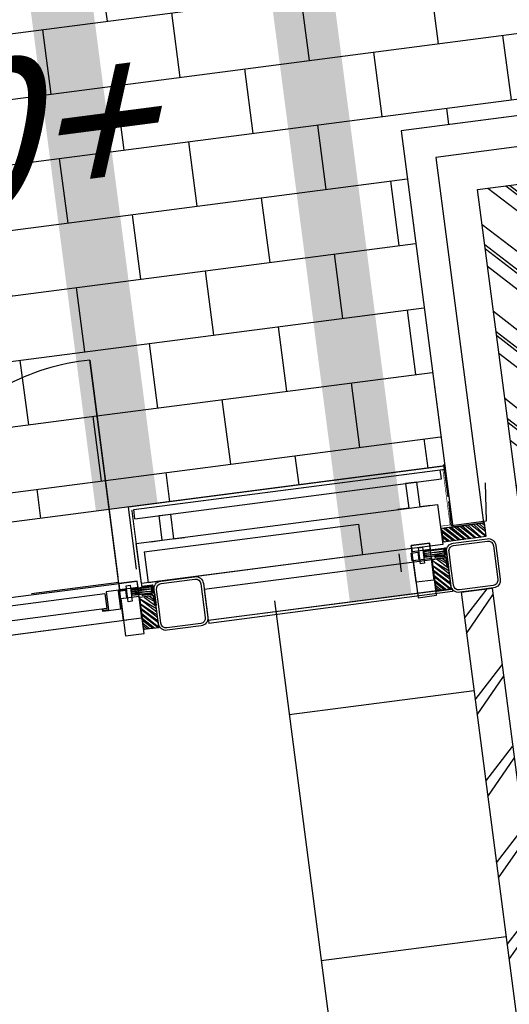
# Model space of a CAD drawing. Extents: x 117893332 to 118394757, y 454959407 to 455669244.
# Tile 55 of 256: x 118273625 to 118275202, y 455190977 to 455194151. Entities that reach past the tile are written whole.
import ezdxf

# ---------------------------------------------------------------- set-up
doc = ezdxf.new("R2010")
doc.units = 0
doc.header["$LTSCALE"] = 200
doc.linetypes.add('DASHED', pattern=[19.049999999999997, 12.7, -6.35])
doc.layers.get('0').update_dxf_attribs({"linetype": 'CONTINUOUS'})
for name, color, linetype in [('28HH2-D2_STAALPROFIEL', 6, 'CONTINUOUS'), ('EL_N_A_EB00----REVISIE~-_-----', 1, 'CONTINUOUS'), ('KABELLOOP', 6, 'CONTINUOUS'), ('LEIDINGLOOP', 6, 'CONTINUOUS'), ('ZU_N_-_TVRH----tekst__25_^200~-_-----', 253, 'CONTINUOUS'), ('ZU_N_A_HV01----_arcering verharding gv asfalt~v_-----', 253, 'CONTINUOUS'), ('ZU_N_A_HV02----_arcering verharding ov betonstraatsteen-halfsteensverband~v_-----', 253, 'CONTINUOUS'), ('ZU_N_A_HV02----_arcering verharding ov betontegels-halfsteensverband~v_-----', 253, 'CONTINUOUS'), ('ZU_N_A_HV02----molgoot ov betonstraatsteen~v_-----', 253, 'CONTINUOUS'), ('ZU_N_D_EB00----ONDERDEEL~-_-----', 2, 'CONTINUOUS'), ('ZU_N_D_EB00--F-METSELWERK~-_-----', 7, 'CONTINUOUS')]:
    doc.layers.add(name, color=color, linetype=linetype)
doc.layers.add('ZU_N_-_DX1AMA--_maatvoering_LIN__18_^200', color=7, linetype='CONTINUOUS', lineweight=18)
doc.styles.add('TAUW-ISOCP', font='tcb_isocp.shx')
doc.dimstyles.new('tzu18-dot_^200', dxfattribs={"dimscale": 200, "dimtxt": 1.8, "dimasz": 3, "dimexe": 2, "dimexo": 0, "dimgap": 0.5, "dimtad": 1, "dimdec": 0, "dimzin": 0, "dimdsep": 46, "dimtxsty": 'TAUW-ISOCP', "dimblk": 'DOTSMALL', "dimcen": 2, "dimdle": 1.5, "dimclre": 8, "dimadec": 0, "dimazin": 0, "dimtp": 1, "dimtm": 1, "dimtfac": 1, "dimtix": 1, "dimtmove": 1, "dimatfit": 3, "dimldrblk": 'DOTSMALL', "dimfxl": 1, "dimtvp": 0.5, "dimtolj": 1, "dimtzin": 0, "dimlwd": -1, "dimlwe": 5, "dimarcsym": 0})
pattern_1 = [(187.416313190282, (118248804.6750337, 455213277.5848131), (27.04828208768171, -207.796999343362), []), (277.416313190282, (118248804.6750337, 455213277.5848131), (415.593998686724, 54.09656417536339), [209.55, -209.55]), (277.416313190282, (118248596.8780344, 455213250.536531), (415.593998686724, 54.09656417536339), [-209.55, 209.55])]

# ---------------------------------------------------------------- blocks, each defined once
blk = doc.blocks.new('GZH404')
at = {"layer": '28HH2-D2_STAALPROFIEL'}
blk.add_lwpolyline([(0, 0), (40, 0), (40, 1, 0.4142135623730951), (37, 4), (10, 4, -0.4142135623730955), (4, 10, -1), (4, 10), (4, 37, 0.4142135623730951), (1, 40), (0, 40), (0, 0)], format="xyb", dxfattribs=at)
blk = doc.blocks.new('A$C06DD79C7')
at = {"layer": 'ZU_N_D_EB00--F-METSELWERK~-_-----'}
h = blk.add_hatch(dxfattribs=at)
h.set_pattern_fill('T,_O', color=256, scale=60, angle=89.99999999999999)
h.set_pattern_definition([(135, (12374.99999999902, -15691.07942050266), (-132.5825214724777, -132.5825214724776), [])])
h.paths.add_polyline_path([(8319.999999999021, -18502.15884100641), (8319.999999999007, -17849.99999999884), (16639.99999999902, -17849.99999999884), (16639.99999999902, -17749.99999999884), (8319.999999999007, -17749.99999999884), (8319.999999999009, -12879.9999999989), (8109.999999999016, -12879.9999999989), (8109.999999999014, -18502.15884100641)])
h = blk.add_hatch(dxfattribs=at)
h.set_pattern_fill('ANSI31', color=256, scale=100, angle=-90.00000000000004, style=0)
h.set_pattern_definition([(224.9999999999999, (41716.53653237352, -20625.13502828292), (-8.838834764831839, 8.838834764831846), [])])
h.paths.add_polyline_path([(16652.99999999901, -16720.36441090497), (16652.99999999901, -16770.29126614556), (16756.06679853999, -16770.29126614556), (16756.06679853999, -16720.36441090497)])
h = blk.add_hatch(dxfattribs=at)
h.set_pattern_fill('ANSI31', color=256, scale=50, angle=44.99999999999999, style=0)
h.set_pattern_definition([(90, (41716.53653237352, -20625.13502828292), (6.249999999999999, -5.81242994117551e-16), [])])
h.paths.add_polyline_path([(16788.12733505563, -16698.37673852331), (16788.12733505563, -16763.33571714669), (16765.81163629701, -16763.33571714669), (16765.81163629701, -16698.37673852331)])
h = blk.add_hatch(dxfattribs=at)
h.set_pattern_fill('ANSI37', color=256, scale=20, angle=-90.00000000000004, style=0)
h.set_pattern_definition([(224.9999999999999, (41716.53653237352, -20620.13502828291), (-1.767766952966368, 1.767766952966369), []), (134.9999999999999, (41716.53653237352, -20620.13502828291), (1.767766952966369, 1.767766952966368), [])])
h.paths.add_polyline_path([(16788.12733505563, -16763.33571714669), (16788.12733505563, -16769.70540061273), (16765.81055938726, -16769.70540061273), (16765.81055938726, -16763.33571714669)])
h = blk.add_hatch(dxfattribs=at)
h.set_pattern_fill('ANSI31', color=256, scale=100, angle=-90.00000000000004, style=0)
h.set_pattern_definition([(224.9999999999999, (41716.53653237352, -21574.8437621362), (-8.838834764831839, 8.838834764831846), [])])
h.paths.add_polyline_path([(16652.99999999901, -17670.07314475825), (16652.99999999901, -17719.99999999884), (16756.06679853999, -17719.99999999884), (16756.06679853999, -17670.07314475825)])
h = blk.add_hatch(dxfattribs=at)
h.set_pattern_fill('ANSI31', color=256, scale=50, angle=44.99999999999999, style=0)
h.set_pattern_definition([(90, (41716.53653237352, -21574.8437621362), (6.249999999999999, -5.81242994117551e-16), [])])
h.paths.add_polyline_path([(16788.12733505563, -17648.0854723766), (16788.12733505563, -17713.04445099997), (16765.81163629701, -17713.04445099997), (16765.81163629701, -17648.0854723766)])
h = blk.add_hatch(dxfattribs=at)
h.set_pattern_fill('ANSI37', color=256, scale=20, angle=-90.00000000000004, style=0)
h.set_pattern_definition([(224.9999999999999, (41716.53653237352, -21569.84376213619), (-1.767766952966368, 1.767766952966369), []), (134.9999999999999, (41716.53653237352, -21569.84376213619), (1.767766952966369, 1.767766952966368), [])])
h.paths.add_polyline_path([(16788.12733505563, -17713.04445099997), (16788.12733505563, -17719.41413446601), (16765.81055938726, -17719.41413446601), (16765.81055938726, -17713.04445099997)])
h = blk.add_hatch(dxfattribs=at)
h.set_pattern_fill('ANSI31', color=256, scale=100, angle=180, style=0)
h.set_pattern_definition([(225, (39279.51062827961, -12174.61790978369), (8.838834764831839, -8.838834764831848), [])])
h.paths.add_polyline_path([(16808.09139610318, -17713.32170416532), (16808.09139610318, -17853.27109424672), (16851.63458645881, -17853.27109424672), (16851.63458645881, -17713.32170416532)])
h = blk.add_hatch(dxfattribs=at)
h.set_pattern_fill('10300013,O', color=256, scale=100000, angle=269.9999999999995)
h.set_pattern_definition([(44.9999999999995, (12759.72175998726, -19839.99999999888), (-141.4213562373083, 141.4213562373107), []), (44.9999999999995, (12759.72175998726, -19769.28999999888), (-141.4213562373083, 141.4213562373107), [])])
h.paths.add_polyline_path([(11149.99999999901, -20599.99999999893), (11149.99999999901, -18069.99999999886), (14149.99999999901, -18069.99999999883), (14149.99999999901, -21339.99999999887), (17709.99999999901, -21339.9999999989), (17709.99999999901, -21709.99999999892), (17919.99999999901, -21709.9999999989), (17919.99999999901, -20829.9999999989), (17819.99999999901, -20829.9999999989), (17819.99999999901, -21129.9999999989), (14359.99999999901, -21129.99999999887), (14359.99999999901, -18069.99999999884), (17819.99999999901, -18069.99999999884), (17819.99999999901, -18949.9999999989), (17919.99999999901, -18949.9999999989), (17919.99999999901, -17969.99999999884), (8319.999999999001, -17969.99999999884), (8319.999999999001, -18069.99999999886), (10939.99999999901, -18069.99999999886), (10939.99999999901, -20389.99999999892), (7599.443519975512, -20389.99999999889), (7599.443519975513, -20599.9999999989)])
for p, q in [((16809.99999999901, -15112.22266807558), (16809.99999999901, -16670.29126614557)), ((16689.99999999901, -15172.22266807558), (16689.99999999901, -16670.29126614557)), ((16812.99999999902, -16660.29126614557), (16812.99999999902, -16377.29566939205)), ((16788.2683317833, -16616.54798865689), (16730.2683317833, -16616.54798865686)), ((16809.99999999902, -16660.29126614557), (17536.22742648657, -16660.29126614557)), ((17536.22742648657, -16660.29126614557), (16830.7707655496, -16660.29126614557)), ((16848.46967020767, -16722.5340344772), (17050.0082408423, -16722.5340344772)), ((17049.99999999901, -17748.09005594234), (17049.99999999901, -16722.5340344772)), ((16899.99999999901, -16754.77049491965), (16799.99999999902, -16754.77049491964)), ((17009.99999999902, -16738.71625145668), (17040.0082408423, -16738.71625145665)), ((17009.99999999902, -16738.71625145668), (17009.99999999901, -17733.90783896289)), ((17039.99999999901, -16738.71625145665), (17039.99999999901, -17749.99999999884)), ((17039.99999999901, -16738.71625145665), (17039.99999999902, -17733.90783896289)), ((16644.99999999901, -17722.74359603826), (16644.99999999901, -16931.27202825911)), ((16654.99999999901, -16931.2720282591), (16644.99999999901, -16931.2720282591)), ((16754.99999999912, -16930.29126614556), (16654.99999999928, -16930.29126614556)), ((16654.99999999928, -16930.29126614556), (16654.99999999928, -17719.99999999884)), ((16654.99999999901, -16931.2720282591), (16654.99999999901, -17722.74359603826)), ((16754.99999999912, -17719.99999999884), (16754.99999999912, -16930.29126614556)), ((16689.99999999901, -17149.99999999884), (8319.999999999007, -17149.99999999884)), ((15519.99999999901, -17149.99999999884), (15519.99999999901, -17749.99999999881)), ((16319.99999999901, -17149.99999999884), (16319.99999999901, -17749.99999999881)), ((16788.2683317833, -17566.25672251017), (16730.2683317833, -17566.25672251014)), ((16654.99999999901, -17722.74359603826), (16644.99999999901, -17722.74359603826)), ((16654.99999999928, -17719.99999999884), (16754.99999999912, -17719.99999999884)), ((17009.99999999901, -17733.90783896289), (17039.99999999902, -17733.90783896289)), ((16639.99999999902, -17749.99999999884), (8319.999999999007, -17749.99999999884)), ((16639.99999999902, -17749.99999999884), (16639.99999999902, -17849.99999999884)), ((18139.99999999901, -17749.99999999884), (16851.63458645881, -17749.99999999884)), ((16851.63458645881, -17749.99999999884), (16851.63458645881, -17849.99999999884)), ((16855.96303477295, -17858.71420082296), (16856.34084900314, -17746.77214753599)), ((16856.34084900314, -17746.77214753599), (16934.32997593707, -17747.7671680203)), ((16949.99175915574, -17748.09005594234), (17054.99999999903, -17748.09005594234)), ((18139.99999999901, -18949.9999999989), (18139.99999999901, -17749.99999999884)), ((16639.99999999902, -17849.99999999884), (8319.999999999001, -17849.99999999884)), ((18039.99999999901, -17849.99999999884), (16851.63458645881, -17849.99999999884)), ((16979.17334114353, -17871.48959311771), (16855.96303477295, -17858.71420082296)), ((18039.99999999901, -18949.9999999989), (18039.99999999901, -17849.99999999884)), ((8319.999999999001, -17969.99999999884), (17919.99999999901, -17969.99999999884)), ((17919.99999999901, -17969.99999999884), (17919.99999999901, -18949.9999999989))]:
    blk.add_line(p, q, dxfattribs=at)
for points in [[(16783.42902303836, -16611.71616816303), (16734.39848668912, -16611.71616816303), (16734.39848668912, -15954.6887694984), (16783.42902303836, -15954.6887694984)], [(16786.2683317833, -16679.44247428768), (16783.26833178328, -16679.44247428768), (16783.26833178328, -16681.44247428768), (16788.26833178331, -16681.44247428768), (16788.2683317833, -16656.54798865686), (16788.2683317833, -16616.54798865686), (16730.2683317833, -16616.54798865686), (16730.26833178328, -16598.54798865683), (16733.26833178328, -16598.54798865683), (16733.26833178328, -16596.54798865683), (16728.2683317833, -16596.54798865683), (16728.2683317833, -16616.54798865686), (16728.2683317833, -16656.54798865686), (16786.2683317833, -16656.54798865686)], [(16759.99999999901, -16660.29126614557), (16639.99999999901, -16660.29126614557), (16639.99999999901, -16720.29126614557), (16759.99999999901, -16720.29126614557)], [(16689.99999999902, -16660.29126614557), (16809.99999999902, -16660.29126614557), (16809.99999999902, -16718.35986421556), (16689.99999999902, -16718.35986421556)], [(16785.60735274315, -16656.54798865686), (16785.60735274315, -16678.70513331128), (16759.99999999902, -16678.70513331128), (16759.99999999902, -16656.54798865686)], [(16809.99999999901, -16660.29126614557), (16789.99999999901, -16660.29126614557), (16789.99999999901, -16720.29126614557), (16809.99999999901, -16720.29126614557)], [(16799.36408091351, -16695.52846927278), (16747.31813627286, -16695.52846927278), (16747.31813627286, -16682.52374567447), (16799.36408091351, -16682.52374567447)], [(16652.99999999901, -16720.36441090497), (16652.99999999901, -16770.29126614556), (16756.06679853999, -16770.29126614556), (16756.06679853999, -16720.36441090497)], [(16788.12733505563, -16698.37673852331), (16788.12733505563, -16763.33571714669), (16765.81163629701, -16763.33571714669), (16765.81163629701, -16698.37673852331)], [(16788.12733505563, -16763.33571714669), (16788.12733505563, -16769.70540061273), (16765.81055938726, -16769.70540061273), (16765.81055938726, -16763.33571714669)], [(16759.99999999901, -17609.99999999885), (16639.99999999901, -17609.99999999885), (16639.99999999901, -17669.99999999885), (16759.99999999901, -17669.99999999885)], [(16689.99999999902, -17609.99999999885), (16809.99999999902, -17609.99999999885), (16809.99999999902, -17668.06859806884), (16689.99999999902, -17668.06859806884)], [(16785.60735274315, -17606.25672251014), (16785.60735274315, -17628.41386716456), (16759.99999999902, -17628.41386716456), (16759.99999999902, -17606.25672251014)], [(16809.99999999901, -17609.99999999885), (16789.99999999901, -17609.99999999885), (16789.99999999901, -17669.99999999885), (16809.99999999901, -17669.99999999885)], [(16799.36408091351, -17645.23720312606), (16747.31813627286, -17645.23720312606), (16747.31813627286, -17632.23247952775), (16799.36408091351, -17632.23247952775)], [(16652.99999999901, -17670.07314475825), (16652.99999999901, -17719.99999999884), (16756.06679853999, -17719.99999999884), (16756.06679853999, -17670.07314475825)], [(16788.12733505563, -17648.0854723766), (16788.12733505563, -17713.04445099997), (16765.81163629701, -17713.04445099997), (16765.81163629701, -17648.0854723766)], [(16788.12733505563, -17713.04445099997), (16788.12733505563, -17719.41413446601), (16765.81055938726, -17719.41413446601), (16765.81055938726, -17713.04445099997)], [(16808.09139610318, -17713.32170416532), (16808.09139610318, -17853.27109424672), (16851.63458645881, -17853.27109424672), (16851.63458645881, -17713.32170416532)]]:
    blk.add_lwpolyline(points, close=True, dxfattribs=at)
for points, const_width in [([(17040.0082408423, -16732.5340344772), (16790.75600005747, -16732.5340344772), (16790.75600005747, -16769.47500552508)], 4), ([(17039.99999999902, -17742.48924216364), (16859.28203437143, -17742.48924216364), (16859.28203437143, -17710.8548283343)], 2)]:
    blk.add_lwpolyline(points, dxfattribs=dict(at, const_width=const_width))
for points in [[(16799.99999999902, -16732.5340344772), (16929.99999999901, -16732.5340344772), (16929.99999999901, -17710.8548283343), (16799.99999999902, -17710.8548283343), (16799.99999999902, -16732.5340344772)], [(16899.99999999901, -16754.77049491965), (16899.99999999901, -17450.68339195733), (16799.99999999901, -17450.68339195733), (16799.99999999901, -16754.77049491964)], [(16930.0082408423, -16779.76126621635), (16930.0082408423, -16817.10814044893), (17010.0082408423, -16817.10814044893), (17010.0082408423, -16853.82471032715), (16930.0082408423, -16853.82471032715), (16930.0082408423, -16889.01118686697)], [(16929.99999999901, -17688.59023657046), (16929.99999999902, -17653.9466494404), (17009.99999999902, -17653.9466494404), (17009.99999999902, -17617.23007956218), (16929.99999999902, -17617.23007956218), (16929.99999999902, -17582.04360302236)]]:
    blk.add_lwpolyline(points, dxfattribs=at)
at = {"layer": 'ZU_N_D_EB00--F-METSELWERK~-_-----', "flags": 128}
for points in [[(16719.99999999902, -16770.29126614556), (16774.99999999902, -16770.29126614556, -0.414213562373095), (16799.99999999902, -16795.29126614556), (16799.99999999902, -16905.29126614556, -0.414213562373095), (16774.99999999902, -16930.29126614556), (16664.99999999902, -16930.29126614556, -0.414213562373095), (16639.99999999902, -16905.29126614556), (16639.99999999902, -16795.29126614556, -0.414213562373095), (16664.99999999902, -16770.29126614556)], [(16719.99999999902, -16778.29126614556), (16774.99999999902, -16778.29126614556, -0.414213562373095), (16791.99999999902, -16795.29126614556), (16791.99999999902, -16905.29126614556, -0.414213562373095), (16774.99999999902, -16922.29126614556), (16664.99999999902, -16922.29126614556, -0.414213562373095), (16647.99999999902, -16905.29126614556), (16647.99999999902, -16795.29126614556, -0.414213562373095), (16664.99999999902, -16778.29126614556)], [(16639.99999999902, -17799.99999999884), (16639.99999999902, -17744.99999999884, -0.414213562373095), (16664.99999999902, -17719.99999999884), (16774.99999999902, -17719.99999999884, -0.414213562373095), (16799.99999999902, -17744.99999999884), (16799.99999999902, -17854.99999999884, -0.414213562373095), (16774.99999999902, -17879.99999999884), (16664.99999999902, -17879.99999999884, -0.414213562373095), (16639.99999999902, -17854.99999999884)], [(16719.99999999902, -17727.99999999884), (16774.99999999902, -17727.99999999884, -0.414213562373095), (16791.99999999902, -17744.99999999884), (16791.99999999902, -17854.99999999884, -0.414213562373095), (16774.99999999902, -17871.99999999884), (16664.99999999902, -17871.99999999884, -0.414213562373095), (16647.99999999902, -17854.99999999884), (16647.99999999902, -17744.99999999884, -0.414213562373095), (16664.99999999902, -17727.99999999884)]]:
    blk.add_lwpolyline(points, format="xyb", close=True, dxfattribs=at)
at = {"layer": 'ZU_N_D_EB00--F-METSELWERK~-_-----'}
blk.add_arc((16806.4704181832, -16640.31315495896), 730.0304213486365, 358.4318401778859, 89.72298287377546, dxfattribs=at)
at = {"layer": 'ZU_N_D_EB00--F-METSELWERK~-_-----', "xscale": -1}
for p in [(16765.16805267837, -16770.29126614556), (16765.16805267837, -17719.99999999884)]:
    blk.add_blockref('GZH404', p, dxfattribs=at)
blk = doc.blocks.new('_DotSmall')
at = {"color": 0, "linetype": 'ByBlock', "const_width": 0.5}
blk.add_lwpolyline([(-0.0625, 0, 1), (0.0625, 0, 1)], format="xyb", close=True, dxfattribs=at)
blk = doc.blocks.new('*D190')
at = {"layer": 'ZU_N_-_DX1AMA--_maatvoering_LIN__18_^200', "color": 0, "transparency": 16777216}
blk.add_line((118297884.0672815, 455179637.2046039), (118272246.6119197, 455376595.6020989), dxfattribs=at)
at = {"layer": 'ZU_N_-_DX1AMA--_maatvoering_LIN__18_^200', "color": 8, "lineweight": 5, "transparency": 16777216}
for p, q in [((118271839.0997946, 455376240.0266904), (118272681.989082, 455376349.7429389)), ((118286050.7695177, 455178399.4322743), (118298241.9976805, 455179986.3261149))]:
    blk.add_line(p, q, dxfattribs=at)
at = {"layer": 'ZU_N_-_DX1AMA--_maatvoering_LIN__18_^200', "color": 0, "transparency": 16777216, "xscale": 600, "yscale": 600, "zscale": 600}
for p, rotation in [((118272285.3353014, 455376298.1117634), 97.41631319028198), ((118297845.3438999, 455179934.6949394), 277.416313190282)]:
    blk.add_blockref('_DotSmall', p, dxfattribs=dict(at, rotation=rotation))
at = {"layer": 'ZU_N_-_DX1AMA--_maatvoering_LIN__18_^200', "color": 0, "transparency": 16777216, "insert": (118294679.3113192, 455202087.3925235), "char_height": 360, "attachment_point": 5, "rotation": 97.41631319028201, "style": 'TAUW-ISOCP'}
blk.add_mtext('\\A1;198020', dxfattribs=at)
blk = doc.blocks.new('*D194')
at = {"layer": 'ZU_N_-_DX1AMA--_maatvoering_LIN__18_^200', "color": 8, "lineweight": 5, "transparency": 16777216}
for p, q in [((118283546.6574581, 455197660.382759), (118283402.0901661, 455198771.0133486)), ((118241154.1453988, 455192142.2827469), (118241009.5781068, 455193252.9133365))]:
    blk.add_line(p, q, dxfattribs=at)
at = {"layer": 'ZU_N_-_DX1AMA--_maatvoering_LIN__18_^200', "color": 0, "transparency": 16777216}
blk.add_line((118283751.2116771, 455198413.0829495), (118240763.7189468, 455192817.5361742), dxfattribs=at)
at = {"layer": 'ZU_N_-_DX1AMA--_maatvoering_LIN__18_^200', "color": 0, "transparency": 16777216, "xscale": 600, "yscale": 600, "zscale": 600}
for p, rotation in [((118283453.7213416, 455198374.3595679), 7.416313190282), ((118241061.2092823, 455192856.2595558), 187.416313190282)]:
    blk.add_blockref('_DotSmall', p, dxfattribs=dict(at, rotation=rotation))
at = {"layer": 'ZU_N_-_DX1AMA--_maatvoering_LIN__18_^200', "color": 0, "transparency": 16777216, "insert": (118253002.3845489, 455194128.2069523), "char_height": 360, "attachment_point": 5, "rotation": 187.416313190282, "style": 'TAUW-ISOCP'}
blk.add_mtext('\\A1;42750', dxfattribs=at)
blk = doc.blocks.new('*D274')
at = {"layer": 'ZU_N_-_DX1AMA--_maatvoering_LIN__18_^200', "color": 0, "transparency": 16777216}
blk.add_line((118276787.1336837, 455193742.0506705), (118274981.3333207, 455207615.0166367), dxfattribs=at)
at = {"layer": 'ZU_N_-_DX1AMA--_maatvoering_LIN__18_^200', "color": 8, "lineweight": 5, "transparency": 16777216}
for p, q in [((118274573.8211976, 455207259.4412285), (118275416.710483, 455207369.1574767)), ((118276302.1747972, 455193981.4559333), (118277145.0640827, 455194091.1721815))]:
    blk.add_line(p, q, dxfattribs=at)
at = {"layer": 'ZU_N_-_DX1AMA--_maatvoering_LIN__18_^200', "color": 0, "transparency": 16777216, "xscale": 600, "yscale": 600, "zscale": 600}
for p, rotation in [((118275020.0567023, 455207317.5263012), 97.41631319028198), ((118276748.410302, 455194039.541006), 277.416313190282)]:
    blk.add_blockref('_DotSmall', p, dxfattribs=dict(at, rotation=rotation))
at = {"layer": 'ZU_N_-_DX1AMA--_maatvoering_LIN__18_^200', "color": 0, "transparency": 16777216, "insert": (118275606.5758557, 455200642.3918307), "char_height": 360, "attachment_point": 5, "rotation": 97.41631319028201, "style": 'TAUW-ISOCP'}
blk.add_mtext('\\A1;13390', dxfattribs=at)
blk = doc.blocks.new('A$C051E189E')
at = {"layer": 'LEIDINGLOOP', "linetype": 'DASHED', "const_width": 200}
for points in [[(1377.838299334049, -55943.81955587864), (1377.846319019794, -76692.86271041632), (-2095.560815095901, -76692.86405277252)], [(1377.84602022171, -75919.9033190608), (-1700.561113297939, -75919.90450960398)]]:
    blk.add_lwpolyline(points, dxfattribs=at)
blk = doc.blocks.new('A$C6DFC50BF')
at = {"layer": 'KABELLOOP', "linetype": 'DASHED', "const_width": 200}
for points in [[(1377.838299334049, -55943.81955587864), (1377.846319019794, -76692.86271041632), (-2095.560815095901, -76692.86405277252)], [(1377.84602022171, -75919.9033190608), (-1700.561113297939, -75919.90450960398)]]:
    blk.add_lwpolyline(points, dxfattribs=at)

msp = doc.modelspace()

# ---------------------------------------------------------------- hatches: boundary and pattern name
at = {"layer": 'ZU_N_A_HV01----_arcering verharding gv asfalt~v_-----'}
h = msp.add_hatch(dxfattribs=at)
h.set_pattern_fill('ASFALT', color=256, scale=3000)
h.set_pattern_definition([(157.416313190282, (118248804.6750337, 455213277.5848131), (-144.0121693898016, -346.2448484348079), []), (217.416313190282, (118248804.6750337, 455213277.5848131), (227.8507499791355, -297.8406213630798), [])])
h.paths.add_polyline_path([(118253562.4644317, 455173882.7550641, -0.413670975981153), (118245855.7562277, 455163886.7559816), (118232779.448046, 455162183.4266028, -0.2396013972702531), (118226539.3488066, 455164396.4313046), (118222931.5859316, 455163926.7441258), (118222383.7487684, 455168135.4742161), (118218106.8741981, 455167574.5760993), (118214434.7360406, 455164219.5352659), (118215506.4412013, 455155986.2169401), (118286398.3345948, 455165213.991818), (118285827.6629735, 455169598.1464381), (118269443.6465182, 455167465.4905022, -0.4142135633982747), (118257765.8233637, 455176453.3294046), (118256227.8597453, 455188268.6539, -0.4142135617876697), (118265215.698611, 455199946.4769887), (118292266.1138908, 455203467.5444995), (118291600.0729585, 455208584.3784367), (118288512.0832502, 455208182.4244898, -0.4142135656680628), (118286360.315439, 455209838.5329916), (118282082.5253519, 455242702.4295251), (118277103.5895731, 455242054.3371087, -0.4142135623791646), (118269661.0073064, 455247782.5220213), (118267518.7053234, 455264240.6439259), (118262945.7468947, 455263645.3963049), (118267639.6027709, 455227475.8892438), (118267223.0791646, 455227421.9624292), (118267223.0953798, 455227421.8374796), (118252708.3945412, 455225558.9908816), (118252749.7655286, 455225241.1604559), (118251437.4330616, 455225070.8540304), (118250715.0444016, 455230620.5667782), (118243327.2569473, 455287376.853917), (118243629.7457429, 455287416.2279319), (118243124.354806, 455290872.4482069), (118240928.7488096, 455307740.0890951, -0.4142135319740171), (118245603.8051835, 455313814.3496923), (118274546.4505115, 455317581.7228291), (118274030.151141, 455321548.2621741), (118245583.3097502, 455317845.426291, -0.4142135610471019), (118239509.0486006, 455322520.4825709), (118233549.7710685, 455368302.3163094, 0.4142135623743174), (118222813.3463366, 455376565.6076621), (118207809.9167748, 455374612.6583502, 0.4142135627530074), (118199546.6254238, 455363876.233606), (118205505.9032047, 455318094.3984217, -0.4142123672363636), (118200830.8688669, 455312020.1400964), (118163460.5556403, 455307155.6086541), (118165370.8677974, 455292480.2047596), (118168069.5899988, 455292831.4889433), (118168020.6380423, 455293207.5597649, -0.4142128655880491), (118177008.4523232, 455304885.379675), (118193278.4294503, 455307003.2308075, -0.1343417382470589), (118196112.2678289, 455306610.6909133), (118204322.7715568, 455303093.5020068), (118205538.0756343, 455305921.5248985, -0.2648123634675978), (118209818.1357149, 455309156.2414026), (118230144.221444, 455311802.0275834, -0.4142136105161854), (118236218.4835087, 455307126.9714311), (118240860.0830218, 455271468.1296604, -0.4142135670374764), (118236185.026669, 455265393.868468), (118214172.9505057, 455262528.6259582), (118214897.7231318, 455256960.5985169, -0.4142135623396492), (118212810.3363711, 455254248.4745319), (118211683.2549989, 455254101.7658931), (118212034.0112402, 455251407.0995864), (118215577.2140856, 455248630.0588531), (118219142.1158661, 455249094.050086), (118218436.6095952, 455254511.7740204, -0.4142294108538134), (118220523.9794215, 455257224.0278775), (118236969.7760967, 455259364.7257031, -0.4142130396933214), (118243044.0360546, 455254689.6790598), (118246252.6892428, 455230039.716037)])
h.paths.add_polyline_path([(118261528.7105488, 455214269.2460867, -0.4142135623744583), (118263616.0973097, 455216981.3700716), (118275257.8857749, 455218496.745074, -0.414213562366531), (118277970.0097599, 455216409.3583131), (118278976.6705481, 455208675.7399464, -0.4142135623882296), (118276889.283787, 455205963.6159614), (118274097.8328038, 455205600.2615634, -0.4142135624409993), (118272506.4212083, 455206825.0918127), (118272485.2704835, 455206987.5811397), (118269242.6258282, 455206565.4962798), (118269263.7765531, 455206403.0069523, -0.4142135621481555), (118268038.9463059, 455204811.595358), (118265247.4953238, 455204448.240958, -0.4142135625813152), (118262535.371337, 455206535.6277188)], flags=16)
h.paths.add_polyline_path([(118241537.8751546, 455300913.520497), (118240100.0229776, 455300726.2209592), (118239912.72344, 455302164.0731364), (118241350.575617, 455302351.3726742)], flags=16)
h.paths.add_polyline_path([(118240440.7304615, 455309039.881115), (118239002.8782845, 455308852.5815772), (118238815.5787469, 455310290.4337544), (118240253.430924, 455310477.7332923)], flags=16)
h.paths.add_polyline_path([(118229627.9109464, 455315768.5622057), (118215546.7017315, 455313935.6554853, -0.4142135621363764), (118209472.4405793, 455318610.7117853), (118204138.0194814, 455359592.1202821, -0.4142394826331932), (118213125.739277, 455371270.8578054), (118217290.6037433, 455371812.9851407, -0.4142135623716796), (118228968.4268994, 455362825.1463385), (118234302.9672465, 455321842.823391, -0.4142135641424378)], flags=16)
h.paths.add_polyline_path([(118229573.6982125, 455316185.0486755), (118215492.4889975, 455314352.1419551, -0.4142135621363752), (118209888.927049, 455318664.9245196), (118204554.5035642, 455359646.3513534, -0.4142400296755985), (118213179.9520113, 455370854.3713357), (118217344.8164798, 455371396.4986713, -0.4142135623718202), (118228551.94043, 455362770.933602), (118233886.4807771, 455321788.6106545, -0.4142135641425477)], flags=0)
h.paths.add_polyline_path([(118232786.1213894, 455366810.1098367), (118231546.5936505, 455366648.6447184), (118231359.294113, 455368086.4968955), (118232598.8218518, 455368247.9620139)], flags=0)
at = {"layer": 'ZU_N_A_HV02----_arcering verharding ov betonstraatsteen-halfsteensverband~v_-----'}
h = msp.add_hatch(dxfattribs=at)
h.set_pattern_fill('BRICK', color=256, scale=33, angle=90)
h.set_pattern_definition(pattern_1)
h.paths.add_polyline_path([(118266640.2985815, 455199557.1040988), (118266959.2682234, 455197106.6366624), (118265293.3223426, 455196889.7857249), (118265806.4071498, 455192948.0387774), (118271766.6693585, 455193723.86737), (118271949.9600316, 455192315.7464492), (118272425.7964167, 455192377.6845754), (118272363.0351827, 455192859.8444422, -0.3253126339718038), (118273128.0635713, 455192469.0964831), (118273210.9809396, 455192479.8895762, -0.3253126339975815), (118273850.4868602, 455193053.4613506), (118273913.2480942, 455192571.3014838), (118274991.9468505, 455192711.7123095), (118274991.3014609, 455192716.6704811), (118274853.1458659, 455193792.8403757), (118274853.1458637, 455193792.8403925), (118276102.6052728, 455193955.4785955), (118275984.7314754, 455194861.0378218, -0.4131892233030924), (118277127.1553307, 455194088.8410553), (118278938.6798045, 455194324.6415006), (118278894.4009743, 455194664.8112758, -0.245466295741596), (118279589.8349578, 455194409.4003196), (118282919.1004934, 455194842.7603471), (118282916.0026229, 455194866.5595741), (118282965.5843454, 455194873.0134711), (118283896.8520558, 455194970.0311942), (118283896.8520627, 455194970.031195), (118285086.8134053, 455195124.9247215), (118284212.1632363, 455201844.3784752)])
h = msp.add_hatch(dxfattribs=at)
h.set_pattern_fill('BRICK', color=256, scale=33, angle=90)
h.set_pattern_definition(pattern_1)
h.paths.add_polyline_path([(118273210.9809396, 455192479.8895762), (118273913.2480942, 455192571.3014838), (118273850.4868602, 455193053.4613506, 0.3253126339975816)])
at = {"layer": 'ZU_N_A_HV02----_arcering verharding ov betontegels-halfsteensverband~v_-----'}
h = msp.add_hatch(dxfattribs=at)
h.set_pattern_fill('TEGELS', color=256, scale=1200)
h.set_pattern_definition([(97.41631319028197, (118248804.6750337, 455213277.5848131), (-297.4903354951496, -38.7233816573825), []), (187.416313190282, (118248804.6750337, 455213277.5848131), (38.72338165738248, -297.4903354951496), [300, -300]), (187.416313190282, (118248785.3133429, 455213426.3299809), (38.72338165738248, -297.4903354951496), [-300, 300])])
h.paths.add_polyline_path([(118283896.8520627, 455194970.0311947), (118284023.3484428, 455193998.2294325), (118284152.4263816, 455193006.594981), (118284169.3384059, 455192876.6692509), (118284222.1284686, 455192471.1123771), (118284337.0078342, 455191588.5577151), (118284353.9198585, 455191458.6319851), (118284392.5113479, 455191162.1549008), (118284507.3907135, 455190279.600239), (118284524.3027377, 455190149.674509), (118284562.8942272, 455189853.1974246), (118284677.7735928, 455188970.6427624), (118284694.6856171, 455188840.7170326), (118284733.2771065, 455188544.2399485), (118284848.1564721, 455187661.6852861), (118284865.0684964, 455187531.7595564), (118286053.744421, 455178399.819508), (118284645.6234997, 455178216.5288349), (118284636.2681181, 455178288.4010602), (118283753.7134561, 455178173.5216947), (118283763.0688377, 455178101.6494693), (118283336.6660235, 455178046.1459556), (118283327.3106419, 455178118.0181804), (118282444.7559797, 455178003.1388149), (118282454.1113613, 455177931.2665896), (118282324.1856313, 455177914.3545659), (118282027.7085473, 455177875.7630763), (118282018.3531657, 455177947.6353012), (118281135.7985036, 455177832.7559354), (118281002.3203587, 455177843.1351318), (118279724.1251701, 455177676.7564828), (118279737.032964, 455177577.5930375), (118279756.8656529, 455177580.1745964), (118279760.0980863, 455177555.38445), (118279703.100378, 455177547.9652364), (118279621.2637776, 455177537.3128236), (118279518.8733846, 455177549.1958911), (118278051.2543962, 455177358.1605415), (118278221.6372755, 455176049.2030652), (118276785.7505895, 455175862.2982098), (118276801.2399421, 455175743.3020757), (118276759.5912952, 455175737.8808022), (118276763.1437075, 455175710.5895824), (118275553.3496765, 455175553.1144969), (118275562.7050581, 455175481.2422716), (118275136.3022438, 455175425.738758), (118275126.9468622, 455175497.6109834), (118273917.1528312, 455175340.1358979), (118273926.5082129, 455175268.2636725), (118273123.5431344, 455175163.7442328), (118272993.6174045, 455175146.8322085), (118272736.5468709, 455175113.3701459), (118272726.4254297, 455175174.3527951, 0.393836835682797), (118272718.047672, 455175180.3454584), (118272650.6270896, 455175175.2762239), (118272645.503342, 455175214.6391439), (118271916.0774792, 455175119.6920722), (118271921.2012267, 455175080.3291526), (118271853.9221742, 455175067.8199375, 0.3826987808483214), (118271848.2149258, 455175059.5056624), (118271853.9922087, 455174998.4907797), (118271724.0664788, 455174981.5787559), (118271427.5893947, 455174942.9872666), (118271417.4679535, 455175003.9699159, 0.393836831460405), (118271409.0901958, 455175009.9625791), (118271341.6696135, 455175004.8933446), (118271336.5458659, 455175044.2562646), (118270607.1200031, 455174949.3091929), (118270612.2437505, 455174909.9462734), (118270544.9646969, 455174897.437058, 0.3826986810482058), (118270539.2574495, 455174889.1227849), (118270545.0347325, 455174828.1079004), (118270415.1090026, 455174811.1958767), (118269682.3127598, 455174715.8100941), (118269554.5256003, 455175697.5282013), (118267174.3133911, 455175387.7034613), (118268171.9387254, 455167723.4994923), (118271196.4238029, 455168117.1872061), (118270481.4791548, 455173609.7117258), (118287597.379316, 455175837.6346365), (118285086.8134053, 455195124.9247216)])
at = {"layer": 'ZU_N_A_HV02----molgoot ov betonstraatsteen~v_-----'}
h = msp.add_hatch(dxfattribs=at)
h.set_pattern_fill('BRICK', color=256, scale=33.07086, angle=-1.272221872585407e-14)
h.set_pattern_definition([(97.41631319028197, (118248804.6750337, 455213277.5848131), (-208.2431961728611, -27.10636212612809), []), (187.416313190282, (118248804.6750337, 455213277.5848131), (54.21272425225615, -416.4863923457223), [209.999961, -209.999961]), (187.416313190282, (118248777.5686716, 455213485.8280093), (54.21272425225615, -416.4863923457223), [-209.999961, 209.999961])])
h.paths.add_polyline_path([(118236130.8139392, 455265810.3549383), (118213702.2513011, 455262890.899698), (118213756.4640354, 455262474.4132282), (118214481.2366621, 455256906.3857827, -0.4142135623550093), (118212756.1236366, 455254664.9610016), (118211212.5557949, 455254464.0396285), (118211639.701332, 455251182.5165892), (118215456.7662472, 455248190.8321688), (118219612.8361661, 455248731.8037606), (118218853.0924128, 455254566.0083225, -0.4142295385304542), (118220578.1913303, 455256807.5413003), (118237024.0330728, 455258948.2449923, -0.4142135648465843), (118242627.5950311, 455254635.4624813), (118245836.2027732, 455229985.5033018), (118253115.1089609, 455174065.6917914, -0.4217249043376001), (118245799.5223966, 455164302.9789468), (118232725.1971481, 455162599.9081029, -0.2477245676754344), (118226700.8242866, 455164840.9923619), (118223293.5470863, 455164399.8447171), (118222745.9989425, 455168606.3544288), (118217921.2696704, 455167973.9016491), (118213990.0282083, 455164382.1316596), (118215144.1674659, 455155515.5177361), (118286452.5473291, 455164797.5053483), (118286398.3345948, 455165213.991818), (118215506.4412013, 455155986.2169401), (118214434.7360406, 455164219.5352659), (118218106.8741981, 455167574.5760993), (118222383.7487684, 455168135.4742161), (118222931.5859316, 455163926.7441258), (118226539.3488066, 455164396.4313046, 0.2396013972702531), (118232779.448046, 455162183.4266028), (118245855.7562277, 455163886.7559816, 0.4136709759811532), (118253562.4644317, 455173882.7550641), (118246252.6892428, 455230039.716037), (118243044.0360546, 455254689.6790598, 0.4142130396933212), (118236969.7760967, 455259364.7257031), (118220523.9794215, 455257224.0278775, 0.414229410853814), (118218436.6095952, 455254511.7740204), (118219142.1158661, 455249094.050086), (118215577.2140856, 455248630.0588531), (118212034.0112402, 455251407.0995864), (118211683.2549989, 455254101.7658931), (118212810.3363711, 455254248.4745319, 0.4142135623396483), (118214897.7231318, 455256960.5985169), (118214172.9505057, 455262528.6259582), (118236185.026669, 455265393.868468, 0.4142135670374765), (118240860.0830218, 455271468.1296604), (118236218.4835087, 455307126.9714311, 0.4142136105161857), (118230144.221444, 455311802.0275834), (118209818.1357149, 455309156.2414026, 0.2648123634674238), (118205538.0756343, 455305921.5248985), (118204322.7715568, 455303093.5020068), (118196112.2678289, 455306610.6909133, 0.1343417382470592), (118193278.4294503, 455307003.2308075), (118177008.4523232, 455304885.379675, 0.4142128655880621), (118168020.6380423, 455293207.5597649), (118168069.5899988, 455292831.4889433), (118168486.0764684, 455292885.7016779), (118168437.1245119, 455293261.7724997, -0.4142128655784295), (118177062.6660484, 455304468.8933343), (118193332.6431336, 455306586.7444612, -0.1343417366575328), (118195946.8851516, 455306224.6227999), (118199133.4112065, 455304859.5891468), (118204543.5389405, 455302542.0162089), (118205924.3779531, 455305755.5830221, -0.2648230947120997), (118209872.8562951, 455308739.8174797), (118222172.9640686, 455310340.868138), (118230198.421261, 455311385.5394321, -0.4142143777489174), (118235801.9970393, 455307072.7586945), (118240443.5965525, 455271413.9169239, -0.4142135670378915)])
h = msp.add_hatch(dxfattribs=at)
h.set_pattern_fill('BRICK', color=256, scale=33.07086)
h.set_pattern_definition([(97.41631319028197, (118248804.6750337, 455213277.5848131), (-208.2431961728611, -27.10636212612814), []), (187.416313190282, (118248804.6750337, 455213277.5848131), (54.21272425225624, -416.4863923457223), [209.999961, -209.999961]), (187.416313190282, (118248777.5686716, 455213485.8280093), (54.21272425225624, -416.4863923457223), [-209.999961, 209.999961])])
h.paths.add_polyline_path([(118274235.6642532, 455201120.5775577), (118274276.9691945, 455200803.2545261), (118273979.4788588, 455200764.5311442), (118273938.1739175, 455201081.854176), (118265215.698611, 455199946.4769887, 0.002879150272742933), (118265096.7916708, 455199930.302415), (118265138.007419, 455199613.6646045), (118264840.5170834, 455199574.9412227), (118264800.3051654, 455199883.8671613, 0.4024533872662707), (118256227.8597453, 455188268.6539), (118257765.8233637, 455176453.3294047, 0.414213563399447), (118269443.6465182, 455167465.4905022), (118279042.6679922, 455168714.964963), (118279002.1352845, 455169026.3553495), (118279299.6256202, 455169065.0787311), (118279340.1583277, 455168753.6883451), (118285827.6629735, 455169598.1464382), (118285773.4502392, 455170014.6329079), (118285674.2867969, 455170001.7251143), (118285674.4025296, 455170000.8360046), (118282798.6626198, 455169626.5099819), (118279922.92271, 455169252.1839592), (118277047.1828002, 455168877.8579365), (118274171.4428905, 455168503.5319141), (118271295.7029807, 455168129.2058911), (118271196.5335149, 455168116.3443498), (118271196.5395354, 455168116.2980973), (118270085.6554721, 455167971.6978112), (118269389.4337666, 455167881.976994, -0.03330477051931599), (118268061.3467104, 455167798.3911037), (118267961.3467077, 455167798.3911037), (118267961.3467077, 455167799.2642246, -0.3728751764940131), (118258182.3098599, 455176507.5421212), (118256644.3462178, 455188322.8666134, -0.414213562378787), (118265269.9113453, 455199529.990519), (118292320.3266251, 455203051.0580299), (118292266.1138908, 455203467.5444996), (118288222.5645223, 455202941.2083911), (118288263.8694637, 455202623.8853595), (118287966.3791281, 455202585.1619776), (118287925.0741867, 455202902.4850094)])
at = {"layer": 'ZU_N_D_EB00--F-METSELWERK~-_-----'}
h = msp.add_hatch(dxfattribs=at)
h.set_pattern_fill('10300013,O', color=256, scale=100000, angle=367.4163131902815)
h.set_pattern_definition([(142.4163131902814, (118277620.1370933, 455188727.3440227), (-121.983911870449, -158.4926662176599), []), (142.4163131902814, (118277550.0186212, 455188718.2169217), (-121.983911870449, -158.4926662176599), [])])
h.paths.add_polyline_path([(118278581.5588435, 455187229.1877015), (118276072.7236808, 455186902.6205161), (118275685.4898642, 455189877.5238711), (118278928.1345211, 455190299.6087311), (118278468.6170588, 455193829.827379), (118278835.5218059, 455193877.5862164), (118278808.4154388, 455194085.8294513), (118277935.7771213, 455193972.2408651), (118277948.6849152, 455193873.0774199), (118278246.1752507, 455193911.8008015), (118278692.7849191, 455190480.7455989), (118275658.3834971, 455190085.7671059), (118275211.7738286, 455193516.8223087), (118276084.4121461, 455193630.4108949), (118276071.5043522, 455193729.57434), (118275099.7025896, 455193603.07796), (118276338.8508026, 455184083.3872241), (118276438.0142478, 455184096.295018), (118276099.830048, 455186694.3772813), (118278400.4219758, 455186993.8380994), (118278831.6141209, 455183681.2272061), (118279039.8573557, 455183708.3335733)])
h = msp.add_hatch(dxfattribs=at)
h.set_pattern_fill('ANSI31', color=256, scale=100, angle=277.416313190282, style=0)
h.set_pattern_definition([(322.4163131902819, (118266595.7604415, 455214035.8485942), (7.623994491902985, 9.905791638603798), [])])
h.paths.add_polyline_path([(118274988.6944192, 455192467.3395759), (118275127.4730559, 455192485.4039546), (118275121.8525906, 455192528.5828823), (118274983.073954, 455192510.5185035)])
h = msp.add_hatch(dxfattribs=at)
h.set_pattern_fill('ANSI31', color=256, scale=50, angle=142.416313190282, style=0)
h.set_pattern_definition([(187.416313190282, (118275602.7819694, 455217665.8492181), (-0.8067371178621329, 6.197715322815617), [])])
h.paths.add_polyline_path([(118274926.5808441, 455192439.1219667), (118274990.9964053, 455192447.5067378), (118274993.8768697, 455192425.3777221), (118274929.4613085, 455192416.9929511)])
h = msp.add_hatch(dxfattribs=at)
h.set_pattern_fill('ANSI37', color=256, scale=20, angle=7.416313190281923, style=0)
h.set_pattern_definition([(322.4163131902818, (118275597.8237971, 455217665.2038285), (-1.524798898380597, -1.981158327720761), []), (232.4163131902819, (118275597.8237971, 455217665.2038285), (-1.981158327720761, 1.524798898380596), [])])
h.paths.add_polyline_path([(118274990.9964053, 455192447.5067378), (118274997.3128029, 455192448.3289234), (118275000.1934063, 455192426.1988398), (118274993.8770087, 455192425.3766543)])
h = msp.add_hatch(dxfattribs=at)
h.set_pattern_fill('ANSI31', color=256, scale=100, angle=7.416313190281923, style=0)
h.set_pattern_definition([(322.4163131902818, (118275602.7819694, 455217665.8492181), (-7.623994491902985, -9.905791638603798), [])])
h.paths.add_polyline_path([(118274965.8265355, 455192307.9631695), (118275015.3357252, 455192314.407625), (118275002.0320753, 455192416.6122133), (118274952.5228856, 455192410.1677577)])
h = msp.add_hatch(dxfattribs=at)
h.set_pattern_fill('T,_O', color=256, scale=60, angle=187.4163131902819)
h.set_pattern_definition([(232.4163131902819, (118273555.5836013, 455187810.3065543), (148.586874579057, -114.3599173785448), [])])
h.paths.add_polyline_path([(118276866.5578431, 455184152.0771904), (118276219.8546684, 455184067.8978714), (118275145.9262171, 455192318.2965091), (118275046.7627719, 455192305.3887153), (118276120.6912232, 455184054.9900775), (118271291.4314437, 455183426.3805153), (118271318.5378109, 455183218.1372805), (118276893.6642103, 455183943.8339555)])
h = msp.add_hatch(dxfattribs=at)
h.set_pattern_fill('ANSI31', color=256, scale=50, angle=142.416313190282, style=0)
h.set_pattern_definition([(187.416313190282, (118274661.0180698, 455217543.2627723), (-0.8067371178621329, 6.197715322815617), [])])
h.paths.add_polyline_path([(118273984.8169446, 455192316.5355209), (118274049.2325058, 455192324.9202919), (118274052.1129702, 455192302.7912762), (118273987.697409, 455192294.4065052)])
h = msp.add_hatch(dxfattribs=at)
h.set_pattern_fill('ANSI37', color=256, scale=20, angle=7.416313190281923, style=0)
h.set_pattern_definition([(322.4163131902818, (118274656.0598976, 455217542.6173825), (-1.524798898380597, -1.981158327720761), []), (232.4163131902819, (118274656.0598976, 455217542.6173825), (-1.981158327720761, 1.524798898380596), [])])
h.paths.add_polyline_path([(118274049.2325058, 455192324.9202919), (118274055.5489033, 455192325.7424776), (118274058.4295067, 455192303.612394), (118274052.1131092, 455192302.7902083)])
h = msp.add_hatch(dxfattribs=at)
h.set_pattern_fill('ANSI31', color=256, scale=100, angle=7.416313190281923, style=0)
h.set_pattern_definition([(322.4163131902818, (118274661.0180698, 455217543.2627723), (-7.623994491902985, -9.905791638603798), [])])
h.paths.add_polyline_path([(118274024.062636, 455192185.3767235), (118274073.5718257, 455192191.8211791), (118274060.2681758, 455192294.0257674), (118274010.7589861, 455192287.5813118)])

# ---------------------------------------------------------------- linework, layer by layer
at = {"layer": '28HH2-D2_STAALPROFIEL'}
for points in [[(118275000.8573042, 455192425.6373304), (118275006.0204217, 455192385.9719523), (118275005.0287873, 455192385.8428743, -0.4142135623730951), (118275001.6666501, 455192388.4305439), (118274998.1815457, 455192415.2046741, 0.4142135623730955), (118274991.4572714, 455192420.3800132, 1), (118274991.4572714, 455192420.3800132), (118274964.6831412, 455192416.8949088, -0.4142135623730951), (118274961.321004, 455192419.4825783), (118274961.1919261, 455192420.4742129), (118275000.8573042, 455192425.6373304)], [(118274059.0934047, 455192303.0508845), (118274064.2565222, 455192263.3855065), (118274063.2648878, 455192263.2564285, -0.4142135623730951), (118274059.9027506, 455192265.8440981), (118274056.4176462, 455192292.6182283, 0.4142135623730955), (118274049.6933719, 455192297.7935674, 1), (118274049.6933719, 455192297.7935674), (118274022.9192417, 455192294.3084629, -0.4142135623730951), (118274019.5571045, 455192296.8961325), (118274019.4280266, 455192297.887767), (118274059.0934047, 455192303.0508845)]]:
    msp.add_lwpolyline(points, format="xyb", dxfattribs=at)
at = {"layer": 'ZU_N_D_EB00----ONDERDEEL~-_-----'}
msp.add_lwpolyline([(118283896.8520627, 455194970.0311949), (118274853.1458637, 455193792.8403926), (118274993.8408169, 455192711.9588412), (118258255.0512732, 455190533.1232325)], dxfattribs=at)
at = {"layer": 'ZU_N_D_EB00--F-METSELWERK~-_-----'}
for p, q in [((118276043.1072056, 455193947.7339194), (118274853.1458637, 455193792.8403927)), ((118276056.0149996, 455193848.5704742), (118274965.2171028, 455193706.5847415)), ((118274853.1458637, 455193792.8403927), (118275019.4454157, 455192515.2528623)), ((118274965.2171028, 455193706.5847415), (118275118.6088609, 455192528.1606563)), ((118275099.7025896, 455193603.07796), (118276071.5043522, 455193729.57434)), ((118276338.8508026, 455184083.3872241), (118275099.7025896, 455193603.07796)), ((118273944.2267996, 455192333.3092148), (118273850.4868602, 455193053.4613506)), ((118273850.4868602, 455193053.4613506), (118273941.545752, 455192353.9062214)), ((118274991.9468507, 455192711.7123088), (118273974.9701677, 455192579.3356513)), ((118273992.307791, 455192571.508074), (118274995.1315964, 455192702.0424959)), ((118273992.307791, 455192571.508074), (118274979.1740551, 455192699.9653529)), ((118274983.0463933, 455192670.2163194), (118274979.1740551, 455192699.9653529)), ((118275004.8557083, 455192612.5406917), (118274991.301461, 455192716.6704811)), ((118273996.1801291, 455192541.7590405), (118274983.0463933, 455192670.2163194)), ((118275123.4562422, 455192657.4063118), (118275126.6914555, 455192533.5777058)), ((118275015.6370914, 455192519.5031099), (118275006.5571122, 455192596.9682502)), ((118274000.9832873, 455192379.4912332), (118273974.969104, 455192579.3438233)), ((118273996.1801291, 455192541.7590405), (118273992.3067272, 455192571.516246)), ((118275126.6914555, 455192533.5777058), (118275015.6370914, 455192519.5031099)), ((118275019.4454157, 455192515.2528623), (118275118.6088609, 455192528.1606563)), ((118274026.2986433, 455192434.7514995), (118274039.2064372, 455192335.5880543)), ((118275002.1697755, 455192415.5543391), (118274219.0673882, 455192313.6203634)), ((118274845.4184371, 455192428.6994976), (118274852.9049575, 455192371.1846994)), ((118275015.0775693, 455192316.3908938), (118275002.1697755, 455192415.5543391)), ((118272409.1086442, 455192133.4877109), (118273954.1431441, 455192334.5999941)), ((118273943.8395658, 455192336.2841181), (118273663.2113824, 455192299.7556297)), ((118273903.6545375, 455192306.1130518), (118273911.141058, 455192248.5982535)), ((118274219.0673882, 455192313.6203634), (118274231.9751821, 455192214.4569182)), ((118274231.9751821, 455192214.4569182), (118275015.0775693, 455192316.3908938)), ((118274232.9477396, 455192214.583513), (118275017.7982137, 455192316.7450316)), ((118275019.0889931, 455192306.8286871), (118274234.238519, 455192204.6671685)), ((118275017.7982137, 455192316.7450316), (118275019.0889931, 455192306.8286871)), ((118275046.7627719, 455192305.3887153), (118275145.9262171, 455192318.2965091)), ((118275046.7627719, 455192305.3887153), (118276120.6912232, 455184054.9900775)), ((118275145.9262171, 455192318.2965091), (118276219.8546684, 455184067.8978714)), ((118274445.3282041, 455192277.5236745), (118275525.7105523, 455183977.5433142)), ((118272484.096064, 455192022.236253), (118273969.6324968, 455192215.6038599)), ((118274232.9477396, 455192214.583513), (118274234.238519, 455192204.6671685)), ((118274493.0870414, 455191910.6189274), (118275088.0677124, 455191988.0656908)), ((118274596.3493925, 455191117.3113661), (118275191.3300635, 455191194.7581294))]:
    msp.add_line(p, q, dxfattribs=at)
for points, const_width in [([(118274987.6836702, 455192701.0730227), (118275011.0103727, 455192521.8668621), (118274979.6405981, 455192517.7835571)], 2), ([(118273986.1762279, 455192570.7182581), (118274018.3491934, 455192323.5511491), (118274054.981133, 455192328.3194135)], 4)]:
    msp.add_lwpolyline(points, dxfattribs=dict(at, const_width=const_width))
for points in [[(118274948.4341326, 455192585.0360606), (118274914.0803581, 455192580.5643377), (118274903.754123, 455192659.8950939), (118274867.3447073, 455192655.1557947), (118274877.6709424, 455192575.8250386), (118274842.7788201, 455192571.2832407)], [(118274017.1559969, 455192332.7178178), (118274000.3758649, 455192461.6302965), (118274970.5124688, 455192587.9099281), (118274987.2926009, 455192458.9974495), (118274017.1559969, 455192332.7178178)], [(118274047.2069512, 455192467.7344621), (118274084.2413984, 455192472.5551198), (118274073.9151632, 455192551.8858759), (118274110.3245789, 455192556.625175), (118274120.650814, 455192477.2944189), (118274155.5429364, 455192481.8362168)], [(118274026.2986433, 455192434.7514995), (118274716.3898474, 455192524.5785019), (118274729.2976413, 455192425.4150566), (118274039.2064372, 455192335.5880543)]]:
    msp.add_lwpolyline(points, dxfattribs=at)
for points in [[(118274988.6944192, 455192467.3395759), (118275127.4730559, 455192485.4039546), (118275121.8525906, 455192528.5828823), (118274983.073954, 455192510.5185035)], [(118274885.4272889, 455192431.2238967), (118274907.3990768, 455192434.0838953), (118274910.7044211, 455192408.690762), (118274888.7326332, 455192405.8307635)], [(118274885.9906991, 455192455.8956606), (118274888.5722579, 455192436.0629716), (118274948.070325, 455192443.8076479), (118274945.4887662, 455192463.640337)], [(118274901.4800518, 455192336.8995264), (118274885.9906991, 455192455.8956606), (118274943.5735215, 455192463.3910356), (118274959.0628742, 455192344.3949014)], [(118274922.3059862, 455192449.8970624), (118274929.0239695, 455192398.2865106), (118274916.1280375, 455192396.6078877), (118274909.4100543, 455192448.2184395)], [(118274926.5808441, 455192439.1219667), (118274990.9964053, 455192447.5067378), (118274993.8768697, 455192425.3777221), (118274929.4613085, 455192416.9929511)], [(118274990.9964053, 455192447.5067378), (118274997.3128029, 455192448.3289234), (118275000.1934063, 455192426.1988398), (118274993.8770087, 455192425.3766543)], [(118274892.4445961, 455192406.313938), (118274907.9339488, 455192287.3178038), (118274967.4320158, 455192295.0624801), (118274951.9426632, 455192414.0586144)], [(118274965.8265355, 455192307.9631695), (118275015.3357252, 455192314.407625), (118275002.0320753, 455192416.6122133), (118274952.5228856, 455192410.1677577)], [(118273944.2267996, 455192333.3092148), (118273946.8083584, 455192313.4765257), (118274006.3064255, 455192321.2212021), (118274003.7248667, 455192341.0538911)], [(118273959.7161523, 455192214.3130805), (118273944.2267996, 455192333.3092148), (118274001.809622, 455192340.8045897), (118274017.2989747, 455192221.8084555)], [(118273943.6633893, 455192308.6374508), (118273965.6351773, 455192311.4974493), (118273968.9405216, 455192286.1043162), (118273946.9687336, 455192283.2443177)], [(118273980.5420867, 455192327.3106165), (118273987.26007, 455192275.7000647), (118273974.364138, 455192274.0214418), (118273967.6461548, 455192325.6319935)], [(118273984.8169446, 455192316.5355209), (118274049.2325058, 455192324.9202919), (118274052.1129702, 455192302.7912762), (118273987.697409, 455192294.4065052)], [(118274049.2325058, 455192324.9202919), (118274055.5489033, 455192325.7424776), (118274058.4295067, 455192303.612394), (118274052.1131092, 455192302.7902083)], [(118273950.6806965, 455192283.7274922), (118273966.1700492, 455192164.731358), (118274025.6681163, 455192172.4760343), (118274010.1787637, 455192291.4721685)], [(118274024.062636, 455192185.3767235), (118274073.5718257, 455192191.8211791), (118274060.2681758, 455192294.0257674), (118274010.7589861, 455192287.5813118)]]:
    msp.add_lwpolyline(points, close=True, dxfattribs=at)
msp.add_arc((118273924.8714074, 455192327.2304264), 730.0304213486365, 95.8481534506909, 187.1392976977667, dxfattribs=at)

# ---------------------------------------------------------------- block references
at = {"layer": 'EL_N_A_EB00----REVISIE~-_-----', "rotation": 97.41631319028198}
for name in ['A$C6DFC50BF', 'A$C051E189E']:
    msp.add_blockref(name, (118198465.6587423, 455184465.46283), dxfattribs=at)
at = {"layer": 'ZU_N_D_EB00--F-METSELWERK~-_-----', "rotation": 97.41631319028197}
msp.add_blockref('A$C06DD79C7', (118259593.1081578, 455173513.458025), dxfattribs=at)

# ---------------------------------------------------------------- texts
at = {"layer": 'ZU_N_-_TVRH----tekst__25_^200~-_-----', "style": 'TAUW-ISOCP', "oblique": 20.00023775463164}
msp.add_text('+0.300', height=500, rotation=187.4163115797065, dxfattribs=at).set_placement((118274165.9632729, 455194101.5105594))

# ---------------------------------------------------------------- dimensions: what is measured, and where the dimension line sits
at = {"layer": 'ZU_N_-_DX1AMA--_maatvoering_LIN__18_^200'}
for base, p1, p2, angle, picture, middle in [((118272285.3353014, 455376298.1117634), (118286050.7695177, 455178399.4322743), (118271839.0997946, 455376240.0266904), 97.41631349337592, '*D190', (118294957.0903791, 455202123.5501505)), ((118241061.2092824, 455192856.2595558), (118283546.6574582, 455197660.382759), (118241154.1453988, 455192142.2827469), 187.4163115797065, '*D194', (118252966.2381524, 455194405.8997355))]:
    dim = msp.add_linear_dim(base=base, p1=p1, p2=p2, angle=angle, dimstyle='tzu18-dot_^200', dxfattribs=at)
    dim.commit()
    dim.dimension.update_dxf_attribs({"geometry": picture, "text_midpoint": middle, "dimtype": 160})
dim = msp.add_linear_dim(base=(118275020.0567023, 455207317.5263012), p1=(118276302.1747972, 455193981.4559332), p2=(118274573.8211976, 455207259.4412284), angle=97.41631349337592, dimstyle='tzu18-dot_^200', dxfattribs=at)
dim.commit()
dim.dimension.update_dxf_attribs({"geometry": '*D274', "text_midpoint": (118275606.5758557, 455200642.3918307)})

doc.saveas('drawing.dxf')
